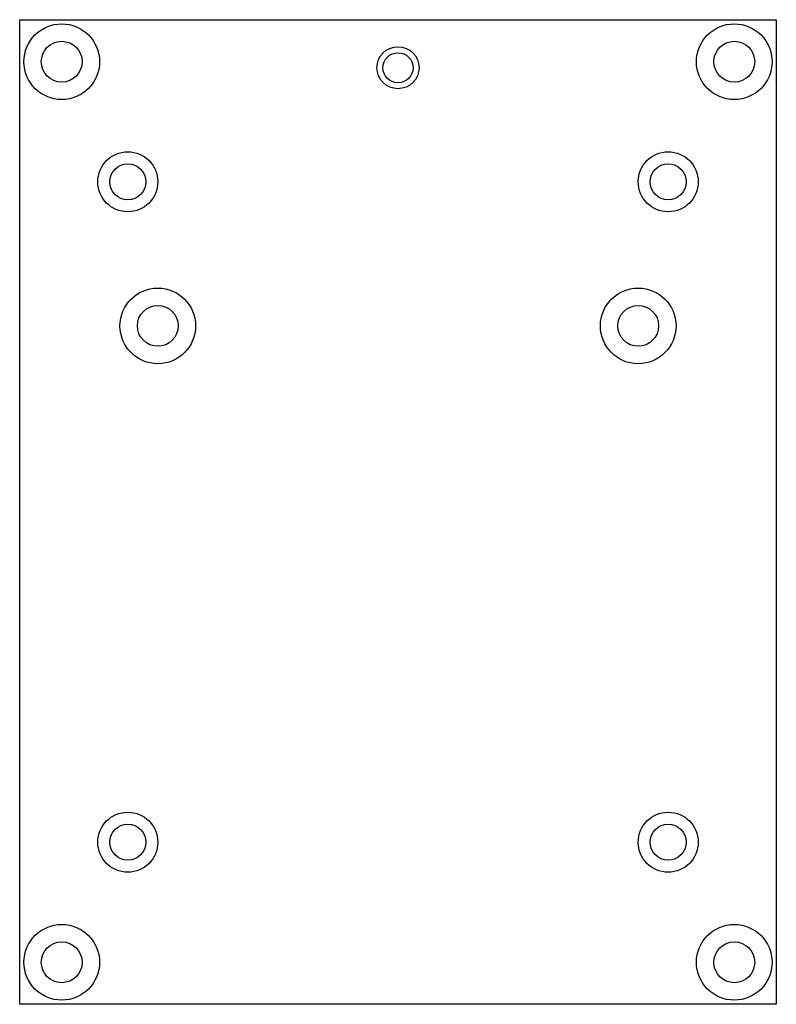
# Model space of a CAD drawing. Header units: millimetres. Extents: x 0.1 to 63.1, y -48.5 to 33.5.
import ezdxf

# ---------------------------------------------------------------- set-up
doc = ezdxf.new("R2010")
doc.units = ezdxf.units.MM

msp = doc.modelspace()

# ---------------------------------------------------------------- linework, layer by layer
at = {"color": 7, "linetype": 'Continuous', "lineweight": 25}
for p, q in [((0.062, 33.493), (63.062, 33.493)), ((0.062, -48.507), (0.062, 33.493)), ((63.062, 33.493), (63.062, -48.507)), ((63.062, -48.507), (0.062, -48.507))]:
    msp.add_line(p, q, dxfattribs=at)
for centre, radius in [((3.562, 29.993), 3.15), ((59.562, 29.993), 3.15), ((3.562, 29.993), 1.7), ((31.562, 29.493), 1.75), ((59.562, 29.993), 1.7), ((31.562, 29.493), 1.25), ((9.062, 19.993), 2.5), ((9.062, 19.993), 2.5), ((54.062, 19.993), 2.5), ((54.062, 19.993), 2.5), ((9.062, 19.993), 1.5), ((54.062, 19.993), 1.5), ((11.562, 7.993), 3.15), ((51.562, 7.993), 3.15), ((11.562, 7.993), 1.7), ((51.562, 7.993), 1.7), ((9.062, -35.007), 2.5), ((9.062, -35.007), 2.5), ((54.062, -35.007), 2.5), ((54.062, -35.007), 2.5), ((9.062, -35.007), 1.5), ((54.062, -35.007), 1.5), ((3.562, -45.007), 3.15), ((59.562, -45.007), 3.15), ((3.562, -45.007), 1.7), ((59.562, -45.007), 1.7)]:
    msp.add_circle(centre, radius, dxfattribs=at)

doc.saveas('drawing.dxf')
